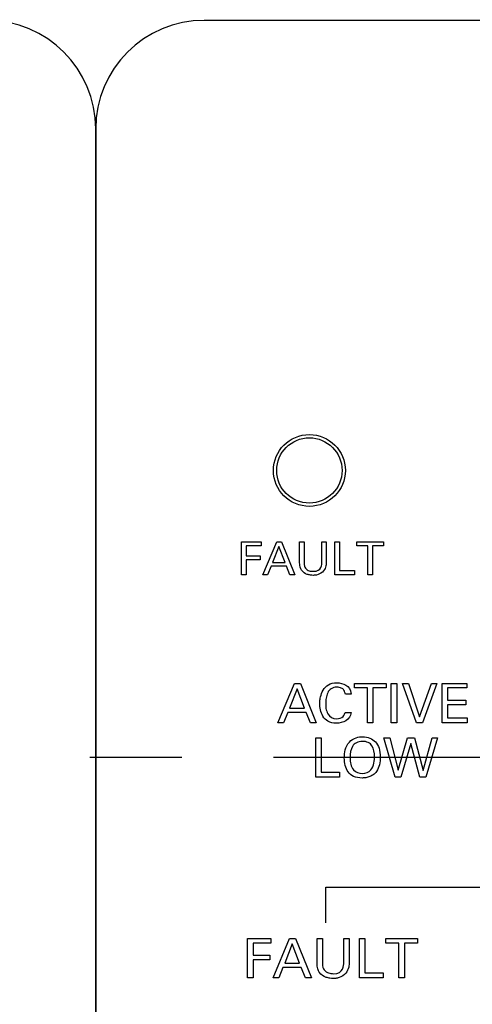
# Model space of a CAD drawing. Header units: inches. Extents: x 0 to 34, y 0 to 22.
# Tile 46 of 89: x 10.147 to 10.839, y 15.308 to 16.816. Entities that reach past the tile are written whole.
import ezdxf

# ---------------------------------------------------------------- set-up
doc = ezdxf.new("R2010")
doc.units = ezdxf.units.IN
doc.header["$LTSCALE"] = 1.87
doc.header["$MEASUREMENT"] = 0
doc.linetypes.add('CENTER', pattern=[0.6, 0.375, -0.075, 0.075, -0.075])
doc.layers.get('0').update_dxf_attribs({"linetype": 'CONTINUOUS'})
for name, color, linetype in [('DATUMCURVES', 7, 'CONTINUOUS'), ('DEFAULT_1', 7, 'CENTER'), ('DIMENSIONS', 7, 'CONTINUOUS')]:
    doc.layers.add(name, color=color, linetype=linetype)
doc.styles.get("Standard").update_dxf_attribs({"font": 'txt', "width": 0.8})
doc.dimstyles.new('DIMSTYLE_1', dxfattribs={"dimtxt": 0.125, "dimasz": 0.18, "dimexe": 0.18, "dimexo": 0.0625, "dimgap": 0.09, "dimtad": 0, "dimtih": 1, "dimtoh": 1, "dimdec": 3, "dimzin": 4, "dimdsep": 46, "dimtxsty": 'STANDARD', "dimblk": '_FILLED', "dimblk1": '_FILLED', "dimblk2": '_FILLED', "dimcen": 0.09, "dimadec": 0, "dimazin": 0, "dimtp": 0.001, "dimtm": 0.001, "dimtfac": 1, "dimtdec": 3, "dimtofl": 0, "dimtmove": 0, "dimatfit": 3, "dimldrblk": '_FILLED', "dimfxl": 1, "dimtolj": 1, "dimtzin": 4, "dimarcsym": 0})

# ---------------------------------------------------------------- blocks, each defined once
blk = doc.blocks.new('*D12')
at = {"layer": 'DIMENSIONS', "color": 2, "linetype": 'CONTINUOUS'}
blk.add_line((12.8132, 15.8742), (12.8132, 18.0661), dxfattribs=at)
at = {"layer": 'DIMENSIONS', "color": 2, "linetype": 'CONTINUOUS', "width": 0.8}
for s, p in [(']', (12.8757, 19.4536)), ('219.28', (12.8757, 18.8536)), ('[', (12.8757, 18.7536)), ('8.633', (12.8757, 18.1286))]:
    blk.add_text(s, height=0.125, rotation=90, dxfattribs=at).set_placement(p)
blk = doc.blocks.new('_FILLED')
at = {"color": 0, "linetype": 'BYBLOCK'}
blk.add_solid([(0, 0), (-1, 0.1736), (-1, -0.1736)], dxfattribs=at)
blk = doc.blocks.new('*D15')
at = {"layer": 'DIMENSIONS', "color": 2, "linetype": 'CONTINUOUS'}
blk.add_line((11.1132, 15.8742), (11.1132, 18.0661), dxfattribs=at)
at = {"layer": 'DIMENSIONS', "color": 2, "linetype": 'CONTINUOUS', "width": 0.8}
for s, p in [(']', (11.1757, 19.3536)), ('176.1', (11.1757, 18.8536)), ('[', (11.1757, 18.7536)), ('6.933', (11.1757, 18.1286))]:
    blk.add_text(s, height=0.125, rotation=90, dxfattribs=at).set_placement(p)

msp = doc.modelspace()

# ---------------------------------------------------------------- linework, layer by layer
at = {"color": 7, "linetype": 'CONTINUOUS'}
for radius in [0.055, 0.05]:
    msp.add_circle((10.5902, 16.1256), radius, dxfattribs=at)
at = {"layer": 'DATUMCURVES', "color": 40, "linetype": 'CONTINUOUS'}
for points in [[(10.2634, 16.6488, 0.334), (10.2634, 16.7401, 0.334), (10.1887, 16.8148, 0.334), (10.0974, 16.8148, 0.334)], [(10.4294, 16.8148, 0.334), (10.338, 16.8148, 0.334), (10.2634, 16.7401, 0.334), (10.2634, 16.6488, 0.334)], [(11.7973, 16.8148, 0.334), (11.7973, 16.8148, 0.334), (10.4294, 16.8148, 0.334), (10.4294, 16.8148, 0.334)], [(10.2634, 12.9518, 0.334), (10.2634, 12.9518, 0.334), (10.2634, 16.6488, 0.334), (10.2634, 16.6488, 0.334)], [(10.2634, 16.6488, 0.334), (10.2634, 16.6488, 0.334), (10.2634, 12.9518, 0.334), (10.2634, 12.9518, 0.334)], [(10.4866, 16.0162, 0.334), (10.4866, 16.0162, 0.334), (10.5164, 16.0162, 0.334), (10.5164, 16.0162, 0.334)], [(10.4866, 15.966, 0.334), (10.4866, 15.966, 0.334), (10.4866, 16.0162, 0.334), (10.4866, 16.0162, 0.334)], [(10.5164, 16.0162, 0.334), (10.5164, 16.0162, 0.334), (10.5164, 16.0103, 0.334), (10.5164, 16.0103, 0.334)], [(10.5192, 15.966, 0.334), (10.5192, 15.966, 0.334), (10.5403, 16.0162, 0.334), (10.5403, 16.0162, 0.334)], [(10.5403, 16.0162, 0.334), (10.5403, 16.0162, 0.334), (10.5477, 16.0162, 0.334), (10.5477, 16.0162, 0.334)], [(10.5477, 16.0162, 0.334), (10.5477, 16.0162, 0.334), (10.568, 15.966, 0.334), (10.568, 15.966, 0.334)], [(10.5752, 15.9856, 0.334), (10.5752, 15.9856, 0.334), (10.5752, 16.0162, 0.334), (10.5752, 16.0162, 0.334)], [(10.5752, 16.0162, 0.334), (10.5752, 16.0162, 0.334), (10.5821, 16.0162, 0.334), (10.5821, 16.0162, 0.334)], [(10.5821, 16.0162, 0.334), (10.5821, 16.0162, 0.334), (10.5821, 15.9851, 0.334), (10.5821, 15.9851, 0.334)], [(10.6094, 15.9854, 0.334), (10.6094, 15.9854, 0.334), (10.6094, 16.0162, 0.334), (10.6094, 16.0162, 0.334)], [(10.6094, 16.0162, 0.334), (10.6094, 16.0162, 0.334), (10.6161, 16.0162, 0.334), (10.6161, 16.0162, 0.334)], [(10.6161, 16.0162, 0.334), (10.6161, 16.0162, 0.334), (10.6161, 15.9853, 0.334), (10.6161, 15.9853, 0.334)], [(10.6292, 16.0162, 0.334), (10.6292, 16.0162, 0.334), (10.6361, 16.0162, 0.334), (10.6361, 16.0162, 0.334)], [(10.6292, 15.966, 0.334), (10.6292, 15.966, 0.334), (10.6292, 16.0162, 0.334), (10.6292, 16.0162, 0.334)], [(10.6361, 16.0162, 0.334), (10.6361, 16.0162, 0.334), (10.6361, 15.9722, 0.334), (10.6361, 15.9722, 0.334)], [(10.6628, 16.0103, 0.334), (10.6628, 16.0103, 0.334), (10.6628, 16.0162, 0.334), (10.6628, 16.0162, 0.334)], [(10.6628, 16.0162, 0.334), (10.6628, 16.0162, 0.334), (10.7033, 16.0162, 0.334), (10.7033, 16.0162, 0.334)], [(10.7033, 16.0162, 0.334), (10.7033, 16.0162, 0.334), (10.7033, 16.0103, 0.334), (10.7033, 16.0103, 0.334)], [(10.5164, 16.0103, 0.334), (10.5164, 16.0103, 0.334), (10.4937, 16.0103, 0.334), (10.4937, 16.0103, 0.334)], [(10.4937, 16.0103, 0.334), (10.4937, 16.0103, 0.334), (10.4937, 15.9947, 0.334), (10.4937, 15.9947, 0.334)], [(10.5437, 16.0093, 0.334), (10.5437, 16.0093, 0.334), (10.534, 15.9847, 0.334), (10.534, 15.9847, 0.334)], [(10.553, 15.9847, 0.334), (10.553, 15.9847, 0.334), (10.5437, 16.0093, 0.334), (10.5437, 16.0093, 0.334)], [(10.6796, 16.0103, 0.334), (10.6796, 16.0103, 0.334), (10.6628, 16.0103, 0.334), (10.6628, 16.0103, 0.334)], [(10.6796, 15.966, 0.334), (10.6796, 15.966, 0.334), (10.6796, 16.0103, 0.334), (10.6796, 16.0103, 0.334)], [(10.7033, 16.0103, 0.334), (10.7033, 16.0103, 0.334), (10.6865, 16.0103, 0.334), (10.6865, 16.0103, 0.334)], [(10.6865, 16.0103, 0.334), (10.6865, 16.0103, 0.334), (10.6865, 15.966, 0.334), (10.6865, 15.966, 0.334)], [(10.4937, 15.9947, 0.334), (10.4937, 15.9947, 0.334), (10.5151, 15.9947, 0.334), (10.5151, 15.9947, 0.334)], [(10.5151, 15.9888, 0.334), (10.5151, 15.9888, 0.334), (10.4937, 15.9888, 0.334), (10.4937, 15.9888, 0.334)], [(10.4937, 15.9888, 0.334), (10.4937, 15.9888, 0.334), (10.4937, 15.966, 0.334), (10.4937, 15.966, 0.334)], [(10.5151, 15.9947, 0.334), (10.5151, 15.9947, 0.334), (10.5151, 15.9888, 0.334), (10.5151, 15.9888, 0.334)], [(10.534, 15.9847, 0.334), (10.534, 15.9847, 0.334), (10.553, 15.9847, 0.334), (10.553, 15.9847, 0.334)], [(10.5318, 15.9791, 0.334), (10.5318, 15.9791, 0.334), (10.5264, 15.966, 0.334), (10.5264, 15.966, 0.334)], [(10.555, 15.9791, 0.334), (10.555, 15.9791, 0.334), (10.5318, 15.9791, 0.334), (10.5318, 15.9791, 0.334)], [(10.5605, 15.966, 0.334), (10.5605, 15.966, 0.334), (10.555, 15.9791, 0.334), (10.555, 15.9791, 0.334)], [(10.6361, 15.9722, 0.334), (10.6361, 15.9722, 0.334), (10.6594, 15.9722, 0.334), (10.6594, 15.9722, 0.334)], [(10.6594, 15.9722, 0.334), (10.6594, 15.9722, 0.334), (10.6594, 15.966, 0.334), (10.6594, 15.966, 0.334)], [(10.4937, 15.966, 0.334), (10.4937, 15.966, 0.334), (10.4866, 15.966, 0.334), (10.4866, 15.966, 0.334)], [(10.5264, 15.966, 0.334), (10.5264, 15.966, 0.334), (10.5192, 15.966, 0.334), (10.5192, 15.966, 0.334)], [(10.568, 15.966, 0.334), (10.568, 15.966, 0.334), (10.5605, 15.966, 0.334), (10.5605, 15.966, 0.334)], [(10.6594, 15.966, 0.334), (10.6594, 15.966, 0.334), (10.6292, 15.966, 0.334), (10.6292, 15.966, 0.334)], [(10.6865, 15.966, 0.334), (10.6865, 15.966, 0.334), (10.6796, 15.966, 0.334), (10.6796, 15.966, 0.334)], [(10.5422, 15.7394, 0.334), (10.5422, 15.7394, 0.334), (10.5675, 15.7996, 0.334), (10.5675, 15.7996, 0.334)], [(10.5716, 15.7913, 0.334), (10.5716, 15.7913, 0.334), (10.56, 15.7618, 0.334), (10.56, 15.7618, 0.334)], [(10.5675, 15.7996, 0.334), (10.5675, 15.7996, 0.334), (10.5765, 15.7996, 0.334), (10.5765, 15.7996, 0.334)], [(10.5827, 15.7618, 0.334), (10.5827, 15.7618, 0.334), (10.5716, 15.7913, 0.334), (10.5716, 15.7913, 0.334)], [(10.5765, 15.7996, 0.334), (10.5765, 15.7996, 0.334), (10.6008, 15.7394, 0.334), (10.6008, 15.7394, 0.334)], [(10.659, 15.7925, 0.334), (10.659, 15.7925, 0.334), (10.659, 15.7996, 0.334), (10.659, 15.7996, 0.334)], [(10.659, 15.7996, 0.334), (10.659, 15.7996, 0.334), (10.7075, 15.7996, 0.334), (10.7075, 15.7996, 0.334)], [(10.6791, 15.7925, 0.334), (10.6791, 15.7925, 0.334), (10.659, 15.7925, 0.334), (10.659, 15.7925, 0.334)], [(10.6791, 15.7394, 0.334), (10.6791, 15.7394, 0.334), (10.6791, 15.7925, 0.334), (10.6791, 15.7925, 0.334)], [(10.7075, 15.7925, 0.334), (10.7075, 15.7925, 0.334), (10.6874, 15.7925, 0.334), (10.6874, 15.7925, 0.334)], [(10.6874, 15.7925, 0.334), (10.6874, 15.7925, 0.334), (10.6874, 15.7394, 0.334), (10.6874, 15.7394, 0.334)], [(10.7075, 15.7996, 0.334), (10.7075, 15.7996, 0.334), (10.7075, 15.7925, 0.334), (10.7075, 15.7925, 0.334)], [(10.7155, 15.7996, 0.334), (10.7155, 15.7996, 0.334), (10.7238, 15.7996, 0.334), (10.7238, 15.7996, 0.334)], [(10.7155, 15.7394, 0.334), (10.7155, 15.7394, 0.334), (10.7155, 15.7996, 0.334), (10.7155, 15.7996, 0.334)], [(10.7238, 15.7996, 0.334), (10.7238, 15.7996, 0.334), (10.7238, 15.7394, 0.334), (10.7238, 15.7394, 0.334)], [(10.7539, 15.7394, 0.334), (10.7539, 15.7394, 0.334), (10.7325, 15.7996, 0.334), (10.7325, 15.7996, 0.334)], [(10.7325, 15.7996, 0.334), (10.7325, 15.7996, 0.334), (10.7417, 15.7996, 0.334), (10.7417, 15.7996, 0.334)], [(10.7417, 15.7996, 0.334), (10.7417, 15.7996, 0.334), (10.7588, 15.7481, 0.334), (10.7588, 15.7481, 0.334)], [(10.7588, 15.7481, 0.334), (10.7588, 15.7481, 0.334), (10.7768, 15.7996, 0.334), (10.7768, 15.7996, 0.334)], [(10.7852, 15.7996, 0.334), (10.7852, 15.7996, 0.334), (10.763, 15.7394, 0.334), (10.763, 15.7394, 0.334)], [(10.7768, 15.7996, 0.334), (10.7768, 15.7996, 0.334), (10.7852, 15.7996, 0.334), (10.7852, 15.7996, 0.334)], [(10.7932, 15.7996, 0.334), (10.7932, 15.7996, 0.334), (10.831, 15.7996, 0.334), (10.831, 15.7996, 0.334)], [(10.7932, 15.7394, 0.334), (10.7932, 15.7394, 0.334), (10.7932, 15.7996, 0.334), (10.7932, 15.7996, 0.334)], [(10.831, 15.7925, 0.334), (10.831, 15.7925, 0.334), (10.8015, 15.7925, 0.334), (10.8015, 15.7925, 0.334)], [(10.8015, 15.7925, 0.334), (10.8015, 15.7925, 0.334), (10.8015, 15.7737, 0.334), (10.8015, 15.7737, 0.334)], [(10.831, 15.7996, 0.334), (10.831, 15.7996, 0.334), (10.831, 15.7925, 0.334), (10.831, 15.7925, 0.334)], [(10.6541, 15.7833, 0.334), (10.6541, 15.7833, 0.334), (10.6452, 15.7833, 0.334), (10.6452, 15.7833, 0.334)], [(10.8015, 15.7737, 0.334), (10.8015, 15.7737, 0.334), (10.8295, 15.7737, 0.334), (10.8295, 15.7737, 0.334)], [(10.8295, 15.7737, 0.334), (10.8295, 15.7737, 0.334), (10.8295, 15.7667, 0.334), (10.8295, 15.7667, 0.334)], [(10.56, 15.7618, 0.334), (10.56, 15.7618, 0.334), (10.5827, 15.7618, 0.334), (10.5827, 15.7618, 0.334)], [(10.8295, 15.7667, 0.334), (10.8295, 15.7667, 0.334), (10.8015, 15.7667, 0.334), (10.8015, 15.7667, 0.334)], [(10.8015, 15.7667, 0.334), (10.8015, 15.7667, 0.334), (10.8015, 15.7467, 0.334), (10.8015, 15.7467, 0.334)], [(10.5573, 15.755, 0.334), (10.5573, 15.755, 0.334), (10.5508, 15.7394, 0.334), (10.5508, 15.7394, 0.334)], [(10.5852, 15.755, 0.334), (10.5852, 15.755, 0.334), (10.5573, 15.755, 0.334), (10.5573, 15.755, 0.334)], [(10.5917, 15.7394, 0.334), (10.5917, 15.7394, 0.334), (10.5852, 15.755, 0.334), (10.5852, 15.755, 0.334)], [(10.6448, 15.7552, 0.334), (10.6448, 15.7552, 0.334), (10.654, 15.7552, 0.334), (10.654, 15.7552, 0.334)], [(10.8015, 15.7467, 0.334), (10.8015, 15.7467, 0.334), (10.8316, 15.7467, 0.334), (10.8316, 15.7467, 0.334)], [(10.8316, 15.7467, 0.334), (10.8316, 15.7467, 0.334), (10.8316, 15.7394, 0.334), (10.8316, 15.7394, 0.334)], [(10.5508, 15.7394, 0.334), (10.5508, 15.7394, 0.334), (10.5422, 15.7394, 0.334), (10.5422, 15.7394, 0.334)], [(10.6008, 15.7394, 0.334), (10.6008, 15.7394, 0.334), (10.5917, 15.7394, 0.334), (10.5917, 15.7394, 0.334)], [(10.6874, 15.7394, 0.334), (10.6874, 15.7394, 0.334), (10.6791, 15.7394, 0.334), (10.6791, 15.7394, 0.334)], [(10.7238, 15.7394, 0.334), (10.7238, 15.7394, 0.334), (10.7155, 15.7394, 0.334), (10.7155, 15.7394, 0.334)], [(10.763, 15.7394, 0.334), (10.763, 15.7394, 0.334), (10.7539, 15.7394, 0.334), (10.7539, 15.7394, 0.334)], [(10.8316, 15.7394, 0.334), (10.8316, 15.7394, 0.334), (10.7932, 15.7394, 0.334), (10.7932, 15.7394, 0.334)], [(10.6001, 15.7162, 0.334), (10.6001, 15.7162, 0.334), (10.6084, 15.7162, 0.334), (10.6084, 15.7162, 0.334)], [(10.6001, 15.6561, 0.334), (10.6001, 15.6561, 0.334), (10.6001, 15.7162, 0.334), (10.6001, 15.7162, 0.334)], [(10.6084, 15.7162, 0.334), (10.6084, 15.7162, 0.334), (10.6084, 15.6635, 0.334), (10.6084, 15.6635, 0.334)], [(10.7213, 15.6561, 0.334), (10.7213, 15.6561, 0.334), (10.7042, 15.7162, 0.334), (10.7042, 15.7162, 0.334)], [(10.7042, 15.7162, 0.334), (10.7042, 15.7162, 0.334), (10.7131, 15.7162, 0.334), (10.7131, 15.7162, 0.334)], [(10.7131, 15.7162, 0.334), (10.7131, 15.7162, 0.334), (10.7261, 15.6667, 0.334), (10.7261, 15.6667, 0.334)], [(10.7261, 15.6667, 0.334), (10.7261, 15.6667, 0.334), (10.7405, 15.7162, 0.334), (10.7405, 15.7162, 0.334)], [(10.7405, 15.7162, 0.334), (10.7405, 15.7162, 0.334), (10.7508, 15.7162, 0.334), (10.7508, 15.7162, 0.334)], [(10.7508, 15.7162, 0.334), (10.7508, 15.7162, 0.334), (10.7644, 15.6663, 0.334), (10.7644, 15.6663, 0.334)], [(10.7644, 15.6663, 0.334), (10.7644, 15.6663, 0.334), (10.778, 15.7162, 0.334), (10.778, 15.7162, 0.334)], [(10.7862, 15.7162, 0.334), (10.7862, 15.7162, 0.334), (10.7684, 15.6561, 0.334), (10.7684, 15.6561, 0.334)], [(10.778, 15.7162, 0.334), (10.778, 15.7162, 0.334), (10.7862, 15.7162, 0.334), (10.7862, 15.7162, 0.334)], [(10.7452, 15.7075, 0.334), (10.7452, 15.7075, 0.334), (10.7303, 15.6561, 0.334), (10.7303, 15.6561, 0.334)], [(10.7591, 15.6561, 0.334), (10.7591, 15.6561, 0.334), (10.7452, 15.7075, 0.334), (10.7452, 15.7075, 0.334)], [(10.6524, 15.6853, 0.334), (10.6525, 15.6788, 0.334), (10.6537, 15.6721, 0.334), (10.6577, 15.6672, 0.334)], [(10.6364, 15.6561, 0.334), (10.6364, 15.6561, 0.334), (10.6001, 15.6561, 0.334), (10.6001, 15.6561, 0.334)], [(10.6084, 15.6635, 0.334), (10.6084, 15.6635, 0.334), (10.6364, 15.6635, 0.334), (10.6364, 15.6635, 0.334)], [(10.6364, 15.6635, 0.334), (10.6364, 15.6635, 0.334), (10.6364, 15.6561, 0.334), (10.6364, 15.6561, 0.334)], [(10.7303, 15.6561, 0.334), (10.7303, 15.6561, 0.334), (10.7213, 15.6561, 0.334), (10.7213, 15.6561, 0.334)], [(10.7684, 15.6561, 0.334), (10.7684, 15.6561, 0.334), (10.7591, 15.6561, 0.334), (10.7591, 15.6561, 0.334)], [(10.6152, 15.433, 0.334), (10.6152, 15.433, 0.334), (10.6152, 15.4875, 0.334), (10.6152, 15.4875, 0.334)], [(10.6152, 15.4875, 0.334), (10.6152, 15.4875, 0.334), (11.0194, 15.4875, 0.334), (11.0194, 15.4875, 0.334)], [(10.4955, 15.3488, 0.334), (10.4955, 15.3488, 0.334), (10.4955, 15.409, 0.334), (10.4955, 15.409, 0.334)], [(10.4955, 15.409, 0.334), (10.4955, 15.409, 0.334), (10.5314, 15.409, 0.334), (10.5314, 15.409, 0.334)], [(10.504, 15.4019, 0.334), (10.504, 15.4019, 0.334), (10.504, 15.3832, 0.334), (10.504, 15.3832, 0.334)], [(10.5314, 15.4019, 0.334), (10.5314, 15.4019, 0.334), (10.504, 15.4019, 0.334), (10.504, 15.4019, 0.334)], [(10.5314, 15.409, 0.334), (10.5314, 15.409, 0.334), (10.5314, 15.4019, 0.334), (10.5314, 15.4019, 0.334)], [(10.5347, 15.3488, 0.334), (10.5347, 15.3488, 0.334), (10.56, 15.409, 0.334), (10.56, 15.409, 0.334)], [(10.5641, 15.4008, 0.334), (10.5641, 15.4008, 0.334), (10.5525, 15.3713, 0.334), (10.5525, 15.3713, 0.334)], [(10.56, 15.409, 0.334), (10.56, 15.409, 0.334), (10.569, 15.409, 0.334), (10.569, 15.409, 0.334)], [(10.5752, 15.3713, 0.334), (10.5752, 15.3713, 0.334), (10.5641, 15.4008, 0.334), (10.5641, 15.4008, 0.334)], [(10.569, 15.409, 0.334), (10.569, 15.409, 0.334), (10.5933, 15.3488, 0.334), (10.5933, 15.3488, 0.334)], [(10.6019, 15.409, 0.334), (10.6019, 15.409, 0.334), (10.6102, 15.409, 0.334), (10.6102, 15.409, 0.334)], [(10.6019, 15.3723, 0.334), (10.6019, 15.3723, 0.334), (10.6019, 15.409, 0.334), (10.6019, 15.409, 0.334)], [(10.6102, 15.409, 0.334), (10.6102, 15.409, 0.334), (10.6102, 15.3718, 0.334), (10.6102, 15.3718, 0.334)], [(10.6429, 15.409, 0.334), (10.6429, 15.409, 0.334), (10.651, 15.409, 0.334), (10.651, 15.409, 0.334)], [(10.6429, 15.3721, 0.334), (10.6429, 15.3721, 0.334), (10.6429, 15.409, 0.334), (10.6429, 15.409, 0.334)], [(10.651, 15.409, 0.334), (10.651, 15.409, 0.334), (10.651, 15.3719, 0.334), (10.651, 15.3719, 0.334)], [(10.6667, 15.3488, 0.334), (10.6667, 15.3488, 0.334), (10.6667, 15.409, 0.334), (10.6667, 15.409, 0.334)], [(10.6667, 15.409, 0.334), (10.6667, 15.409, 0.334), (10.675, 15.409, 0.334), (10.675, 15.409, 0.334)], [(10.675, 15.409, 0.334), (10.675, 15.409, 0.334), (10.675, 15.3563, 0.334), (10.675, 15.3563, 0.334)], [(10.707, 15.409, 0.334), (10.707, 15.409, 0.334), (10.7556, 15.409, 0.334), (10.7556, 15.409, 0.334)], [(10.707, 15.4019, 0.334), (10.707, 15.4019, 0.334), (10.707, 15.409, 0.334), (10.707, 15.409, 0.334)], [(10.7272, 15.4019, 0.334), (10.7272, 15.4019, 0.334), (10.707, 15.4019, 0.334), (10.707, 15.4019, 0.334)], [(10.7272, 15.3488, 0.334), (10.7272, 15.3488, 0.334), (10.7272, 15.4019, 0.334), (10.7272, 15.4019, 0.334)], [(10.7355, 15.4019, 0.334), (10.7355, 15.4019, 0.334), (10.7355, 15.3488, 0.334), (10.7355, 15.3488, 0.334)], [(10.7556, 15.4019, 0.334), (10.7556, 15.4019, 0.334), (10.7355, 15.4019, 0.334), (10.7355, 15.4019, 0.334)], [(10.7556, 15.409, 0.334), (10.7556, 15.409, 0.334), (10.7556, 15.4019, 0.334), (10.7556, 15.4019, 0.334)], [(10.504, 15.3832, 0.334), (10.504, 15.3832, 0.334), (10.5298, 15.3832, 0.334), (10.5298, 15.3832, 0.334)], [(10.5298, 15.3832, 0.334), (10.5298, 15.3832, 0.334), (10.5298, 15.3762, 0.334), (10.5298, 15.3762, 0.334)], [(10.504, 15.3762, 0.334), (10.504, 15.3762, 0.334), (10.504, 15.3488, 0.334), (10.504, 15.3488, 0.334)], [(10.5298, 15.3762, 0.334), (10.5298, 15.3762, 0.334), (10.504, 15.3762, 0.334), (10.504, 15.3762, 0.334)], [(10.5498, 15.3645, 0.334), (10.5498, 15.3645, 0.334), (10.5433, 15.3488, 0.334), (10.5433, 15.3488, 0.334)], [(10.5777, 15.3645, 0.334), (10.5777, 15.3645, 0.334), (10.5498, 15.3645, 0.334), (10.5498, 15.3645, 0.334)], [(10.5525, 15.3713, 0.334), (10.5525, 15.3713, 0.334), (10.5752, 15.3713, 0.334), (10.5752, 15.3713, 0.334)], [(10.5842, 15.3488, 0.334), (10.5842, 15.3488, 0.334), (10.5777, 15.3645, 0.334), (10.5777, 15.3645, 0.334)], [(10.675, 15.3563, 0.334), (10.675, 15.3563, 0.334), (10.703, 15.3563, 0.334), (10.703, 15.3563, 0.334)], [(10.703, 15.3563, 0.334), (10.703, 15.3563, 0.334), (10.703, 15.3488, 0.334), (10.703, 15.3488, 0.334)], [(10.504, 15.3488, 0.334), (10.504, 15.3488, 0.334), (10.4955, 15.3488, 0.334), (10.4955, 15.3488, 0.334)], [(10.5433, 15.3488, 0.334), (10.5433, 15.3488, 0.334), (10.5347, 15.3488, 0.334), (10.5347, 15.3488, 0.334)], [(10.5933, 15.3488, 0.334), (10.5933, 15.3488, 0.334), (10.5842, 15.3488, 0.334), (10.5842, 15.3488, 0.334)], [(10.703, 15.3488, 0.334), (10.703, 15.3488, 0.334), (10.6667, 15.3488, 0.334), (10.6667, 15.3488, 0.334)], [(10.7355, 15.3488, 0.334), (10.7355, 15.3488, 0.334), (10.7272, 15.3488, 0.334), (10.7272, 15.3488, 0.334)]]:
    msp.add_open_spline(points, degree=3, dxfattribs=at)
for points, knots in [([(10.6161, 15.9853, 0.334), (10.6161, 15.9839, 0.334), (10.6161, 15.9799, 0.334), (10.6124, 15.9707, 0.334), (10.603, 15.9652, 0.334), (10.5963, 15.9649, 0.334), (10.5919, 15.9652, 0.334), (10.5852, 15.9667, 0.334), (10.5785, 15.9709, 0.334), (10.5752, 15.9781, 0.334), (10.5752, 15.9856, 0.334)], [0, 0, 0, 0, 0.114552, 0.229104, 0.369958, 0.510812, 0.602608, 0.694404, 0.877995, 1, 1, 1, 1]), ([(10.5821, 15.9851, 0.334), (10.5821, 15.9798, 0.334), (10.5847, 15.9746, 0.334), (10.5899, 15.9716, 0.334), (10.602, 15.9704, 0.334), (10.6092, 15.9765, 0.334), (10.6094, 15.9836, 0.334), (10.6094, 15.9854, 0.334)], [0, 0, 0, 0, 0.065268, 0.160602, 0.255936, 0.627968, 1, 1, 1, 1]), ([(10.6066, 15.7752, 0.334), (10.6068, 15.7765, 0.334), (10.6076, 15.7812, 0.334), (10.612, 15.7933, 0.334), (10.6265, 15.8044, 0.334), (10.653, 15.797, 0.334), (10.6541, 15.7833, 0.334)], [0, 0, 0, 0, 0.075554, 0.277032, 0.679987, 1, 1, 1, 1]), ([(10.6452, 15.7833, 0.334), (10.645, 15.7843, 0.334), (10.6444, 15.7883, 0.334), (10.6397, 15.7927, 0.334), (10.6316, 15.7944, 0.334), (10.6226, 15.7919, 0.334), (10.6178, 15.7854, 0.334), (10.6154, 15.7769, 0.334), (10.615, 15.7688, 0.334), (10.6153, 15.7636, 0.334), (10.6156, 15.7612, 0.334)], [0, 0, 0, 0, 0.194779, 0.292169, 0.389558, 0.511459, 0.633359, 0.75526, 0.87716, 1, 1, 1, 1]), ([(10.654, 15.7552, 0.334), (10.6533, 15.7493, 0.334), (10.6474, 15.7409, 0.334), (10.6307, 15.7373, 0.334), (10.6176, 15.7408, 0.334), (10.6103, 15.7489, 0.334), (10.6067, 15.7593, 0.334), (10.606, 15.7678, 0.334), (10.6063, 15.7731, 0.334), (10.6066, 15.7752, 0.334)], [0, 0, 0, 0, 0.147096, 0.294192, 0.445069, 0.595947, 0.746824, 0.897701, 1, 1, 1, 1]), ([(10.6156, 15.7612, 0.334), (10.6161, 15.7582, 0.334), (10.6186, 15.7502, 0.334), (10.6281, 15.7433, 0.334), (10.643, 15.7475, 0.334), (10.6445, 15.7538, 0.334), (10.6448, 15.7552, 0.334)], [0, 0, 0, 0, 0.2182, 0.610959, 0.820151, 1, 1, 1, 1]), ([(10.6514, 15.7097, 0.334), (10.6545, 15.7131, 0.334), (10.6618, 15.7171, 0.334), (10.6735, 15.7183, 0.334), (10.6831, 15.7165, 0.334), (10.6918, 15.7105, 0.334), (10.6973, 15.7009, 0.334), (10.6991, 15.6881, 0.334), (10.6978, 15.6747, 0.334), (10.6944, 15.6666, 0.334), (10.6914, 15.6629, 0.334), (10.6906, 15.6621, 0.334)], [0, 0, 0, 0, 0.093929, 0.187859, 0.327819, 0.467779, 0.607739, 0.747699, 0.857395, 0.967091, 1, 1, 1, 1]), ([(10.6906, 15.6621, 0.334), (10.6888, 15.6602, 0.334), (10.6851, 15.6575, 0.334), (10.6784, 15.6551, 0.334), (10.6684, 15.6542, 0.334), (10.657, 15.6565, 0.334), (10.6489, 15.6634, 0.334), (10.6444, 15.6737, 0.334), (10.6433, 15.6845, 0.334), (10.6442, 15.6975, 0.334), (10.6481, 15.7062, 0.334), (10.6514, 15.7097, 0.334)], [0, 0, 0, 0, 0.098398, 0.168683, 0.238968, 0.373475, 0.507982, 0.642489, 0.776996, 0.888498, 1, 1, 1, 1]), ([(10.6898, 15.6868, 0.334), (10.6898, 15.6936, 0.334), (10.688, 15.7026, 0.334), (10.6809, 15.7095, 0.334), (10.6712, 15.7115, 0.334), (10.6613, 15.7093, 0.334), (10.6539, 15.7016, 0.334), (10.6523, 15.6922, 0.334), (10.6524, 15.6856, 0.334), (10.6524, 15.6853, 0.334)], [0, 0, 0, 0, 0.233926, 0.350889, 0.467853, 0.597738, 0.727624, 0.987395, 1, 1, 1, 1]), ([(10.6577, 15.6672, 0.334), (10.6611, 15.663, 0.334), (10.6713, 15.6603, 0.334), (10.6883, 15.6656, 0.334), (10.6898, 15.6827, 0.334), (10.6898, 15.6868, 0.334)], [0, 0, 0, 0, 0.285222, 0.580208, 1, 1, 1, 1]), ([(10.651, 15.3719, 0.334), (10.651, 15.3703, 0.334), (10.651, 15.3654, 0.334), (10.6465, 15.3545, 0.334), (10.6374, 15.349, 0.334), (10.6304, 15.3477, 0.334), (10.6262, 15.3475, 0.334), (10.6219, 15.3478, 0.334), (10.6139, 15.3496, 0.334), (10.6058, 15.3546, 0.334), (10.6019, 15.3633, 0.334), (10.6019, 15.3723, 0.334)], [0, 0, 0, 0, 0.114265, 0.228529, 0.369334, 0.439737, 0.51014, 0.602125, 0.69411, 0.878081, 1, 1, 1, 1]), ([(10.6102, 15.3718, 0.334), (10.6102, 15.3653, 0.334), (10.6133, 15.3591, 0.334), (10.6195, 15.3556, 0.334), (10.6341, 15.354, 0.334), (10.6427, 15.3614, 0.334), (10.6429, 15.3699, 0.334), (10.6429, 15.3721, 0.334)], [0, 0, 0, 0, 0.065484, 0.160824, 0.256164, 0.628082, 1, 1, 1, 1])]:
    msp.add_open_spline(points, degree=3, knots=knots, dxfattribs=at)
at = {"layer": 'DEFAULT_1', "color": 7, "linetype": 'CENTER'}
msp.add_line((9.4132, 15.6866), (10.9882, 15.6866), dxfattribs=at)

# ---------------------------------------------------------------- dimensions: what is measured, and where the dimension line sits
at = {"layer": 'DIMENSIONS', "color": 2, "linetype": 'CONTINUOUS'}
for feature_location, picture, middle in [((12.8132, 15.8742), '*D12', (12.8132, 18.8411)), ((11.1132, 15.8742), '*D15', (11.1132, 18.7911))]:
    dim = msp.add_ordinate_dim(feature_location=feature_location, offset=(0, 2.192), dtype=1, origin=(4.1802, 15.8117), dimstyle='DIMSTYLE_1', dxfattribs=at)
    dim.commit()
    dim.dimension.update_dxf_attribs({"geometry": picture, "text_midpoint": middle})

doc.saveas('drawing.dxf')
